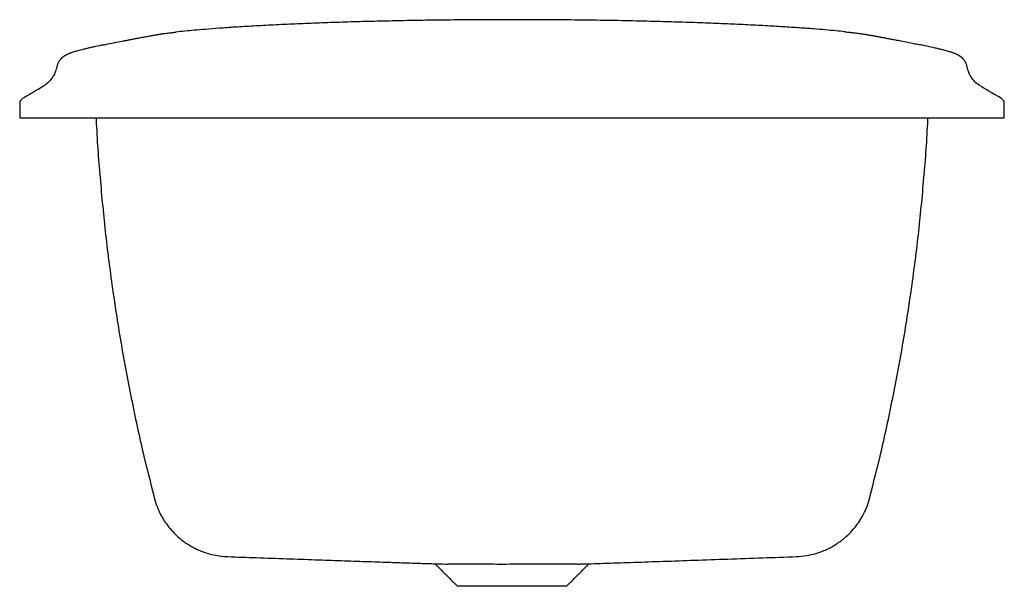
# Model space of a CAD drawing. Header units: millimetres. Extents: x 4746.734 to 4747.234, y 2475.313 to 2475.601.
import ezdxf

# ---------------------------------------------------------------- set-up
doc = ezdxf.new("R2010")
doc.units = ezdxf.units.MM
doc.layers.add('SANINDUSA', color=3, linetype='Continuous')

msp = doc.modelspace()

# ---------------------------------------------------------------- linework, layer by layer
at = {"layer": 'SANINDUSA'}
msp.add_line((4747.011978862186, 2475.313450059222), (4746.956665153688, 2475.313450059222), dxfattribs=at)
for centre, radius, start, end in [((4746.737322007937, 2475.558734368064), 0.003000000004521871, 120.4811512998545, 179.9999996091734), ((4747.231322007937, 2475.55873402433), 0.003000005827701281, 1.04220415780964e-07, 59.52732240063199)]:
    msp.add_arc(centre, radius, start, end, dxfattribs=at)
for points, knots in [([(4746.984321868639, 2475.601359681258), (4746.979927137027, 2475.601354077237), (4746.971147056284, 2475.60134288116), (4746.958065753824, 2475.601252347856), (4746.945191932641, 2475.601109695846), (4746.932604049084, 2475.600912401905), (4746.92032353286, 2475.600663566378), (4746.908298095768, 2475.600363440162), (4746.896515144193, 2475.600011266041), (4746.885013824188, 2475.599607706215), (4746.87384796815, 2475.599154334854), (4746.863135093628, 2475.598654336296), (4746.853036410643, 2475.598116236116), (4746.843826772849, 2475.597558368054), (4746.835720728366, 2475.597003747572), (4746.828835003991, 2475.596475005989), (4746.823046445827, 2475.595979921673), (4746.818158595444, 2475.595510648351), (4746.815064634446, 2475.59519161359), (4746.813665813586, 2475.595028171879), (4746.813566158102, 2475.595016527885)], [0, 0, 0, 0, 0.06227337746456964, 0.124413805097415, 0.1862381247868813, 0.2472922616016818, 0.3078791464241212, 0.3686509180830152, 0.4302266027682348, 0.4925548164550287, 0.5555804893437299, 0.6197302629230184, 0.6841655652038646, 0.7474530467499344, 0.8072006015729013, 0.8619112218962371, 0.9105384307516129, 0.9544954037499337, 0.9967581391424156, 1, 1, 1, 1]), ([(4747.153535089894, 2475.59519903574), (4747.153474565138, 2475.595205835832), (4747.152017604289, 2475.595369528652), (4747.14874093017, 2475.595692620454), (4747.143481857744, 2475.596176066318), (4747.137316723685, 2475.596680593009), (4747.130157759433, 2475.597206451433), (4747.121977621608, 2475.597742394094), (4747.112854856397, 2475.598273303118), (4747.102891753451, 2475.598785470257), (4747.092279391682, 2475.599264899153), (4747.081202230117, 2475.599700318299), (4747.069816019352, 2475.600086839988), (4747.057370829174, 2475.600446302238), (4747.043801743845, 2475.600766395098), (4747.029146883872, 2475.601031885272), (4747.014313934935, 2475.601219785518), (4746.999363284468, 2475.601337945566), (4746.989342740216, 2475.601352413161), (4746.984321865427, 2475.601359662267)], [0, 0, 0, 0, 0.001948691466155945, 0.04690918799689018, 0.09408909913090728, 0.1456597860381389, 0.2017713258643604, 0.2611216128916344, 0.3228183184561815, 0.3861007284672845, 0.4500687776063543, 0.5131446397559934, 0.5752175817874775, 0.6366746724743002, 0.7102048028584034, 0.7834410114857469, 0.8557480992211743, 0.9277214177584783, 1, 1, 1, 1]), ([(4747.153170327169, 2475.595238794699), (4747.153645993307, 2475.595188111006), (4747.154548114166, 2475.595091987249), (4747.155737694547, 2475.594959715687), (4747.156778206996, 2475.594841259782), (4747.157758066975, 2475.594727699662), (4747.158846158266, 2475.594597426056), (4747.159953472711, 2475.594459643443), (4747.161010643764, 2475.594322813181), (4747.161920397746, 2475.594199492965), (4747.1627305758, 2475.594084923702), (4747.163394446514, 2475.593986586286), (4747.163988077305, 2475.593894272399), (4747.164587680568, 2475.593797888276), (4747.165318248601, 2475.593676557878), (4747.166123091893, 2475.593537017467), (4747.166873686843, 2475.593401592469), (4747.167552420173, 2475.593274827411), (4747.168187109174, 2475.593155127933), (4747.168839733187, 2475.593030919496), (4747.169493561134, 2475.592906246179), (4747.170233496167, 2475.592765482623), (4747.170969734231, 2475.592624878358), (4747.171774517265, 2475.592473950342), (4747.172625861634, 2475.592314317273), (4747.173524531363, 2475.592144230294), (4747.174954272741, 2475.591874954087), (4747.176784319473, 2475.591528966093), (4747.179004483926, 2475.591107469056), (4747.181610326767, 2475.590610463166), (4747.184503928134, 2475.590053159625), (4747.187584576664, 2475.589446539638), (4747.189910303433, 2475.58897394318), (4747.191121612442, 2475.588711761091), (4747.191814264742, 2475.588567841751)], [0, 0, 0, 0, 0.0197017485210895, 0.03736519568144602, 0.05097935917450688, 0.06519930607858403, 0.08097805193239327, 0.1006823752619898, 0.1174043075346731, 0.132460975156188, 0.146474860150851, 0.1594249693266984, 0.1680083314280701, 0.1792752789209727, 0.1933299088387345, 0.2103238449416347, 0.2275071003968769, 0.2398928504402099, 0.2538562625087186, 0.2692487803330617, 0.2840358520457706, 0.299359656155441, 0.3221615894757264, 0.3389441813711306, 0.3609863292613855, 0.3894380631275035, 0.412191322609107, 0.4792990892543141, 0.5455205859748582, 0.6108660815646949, 0.724078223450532, 0.8373406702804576, 0.9525447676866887, 1, 1, 1, 1]), ([(4746.776565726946, 2475.588502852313), (4746.777640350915, 2475.588722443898), (4746.779544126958, 2475.58913146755), (4746.783093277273, 2475.589833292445), (4746.786551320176, 2475.590499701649), (4746.789213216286, 2475.591006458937), (4746.790894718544, 2475.591325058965), (4746.792643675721, 2475.591655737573), (4746.794538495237, 2475.592011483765), (4746.796140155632, 2475.592313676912), (4746.7975326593, 2475.592573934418), (4746.798577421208, 2475.592774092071), (4746.799722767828, 2475.592991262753), (4746.800687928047, 2475.593177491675), (4746.801493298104, 2475.593328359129), (4746.802223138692, 2475.593462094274), (4746.802985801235, 2475.593598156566), (4746.803648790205, 2475.593711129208), (4746.804221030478, 2475.593806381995), (4746.804785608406, 2475.593896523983), (4746.805431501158, 2475.593995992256), (4746.806101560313, 2475.5940943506), (4746.806845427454, 2475.594199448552), (4746.807760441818, 2475.59432389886), (4746.808846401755, 2475.594464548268), (4746.809983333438, 2475.594605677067), (4746.81102995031, 2475.59473107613), (4746.811884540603, 2475.594830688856), (4746.812578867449, 2475.594910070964), (4746.813274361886, 2475.594989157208), (4746.813566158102, 2475.595016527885), (4746.813566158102, 2475.595016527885)], [0, 0, 0, 0, 0.09867965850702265, 0.2557976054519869, 0.4061285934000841, 0.4572065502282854, 0.5084706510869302, 0.5598607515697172, 0.6114209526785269, 0.6690152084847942, 0.6918006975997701, 0.7202950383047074, 0.7478531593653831, 0.7727276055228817, 0.7858272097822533, 0.8001906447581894, 0.818889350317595, 0.832686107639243, 0.8394962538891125, 0.8522193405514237, 0.8646923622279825, 0.8751773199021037, 0.8880928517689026, 0.903480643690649, 0.921549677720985, 0.9411543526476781, 0.957178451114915, 0.9695561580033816, 0.9794803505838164, 0.9878074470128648, 1, 1, 1, 1]), ([(4746.776565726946, 2475.588502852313), (4746.776306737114, 2475.588449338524), (4746.774676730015, 2475.588112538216), (4746.772527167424, 2475.587642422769), (4746.770033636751, 2475.587083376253), (4746.768192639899, 2475.586654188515), (4746.766565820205, 2475.586259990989), (4746.765150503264, 2475.58590143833), (4746.763905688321, 2475.585570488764), (4746.762817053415, 2475.585264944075), (4746.761866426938, 2475.584981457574), (4746.761052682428, 2475.584722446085), (4746.760354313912, 2475.584484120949), (4746.759751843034, 2475.58426336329), (4746.759204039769, 2475.584047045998), (4746.758708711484, 2475.583834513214), (4746.758259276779, 2475.583623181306), (4746.757871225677, 2475.583423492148), (4746.757519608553, 2475.583226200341), (4746.757196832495, 2475.583029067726), (4746.75689369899, 2475.582827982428), (4746.75661853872, 2475.582631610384), (4746.756364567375, 2475.582438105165), (4746.756128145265, 2475.582247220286), (4746.755904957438, 2475.582056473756), (4746.755714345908, 2475.581885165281), (4746.755555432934, 2475.581734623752), (4746.755452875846, 2475.581634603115), (4746.75536132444, 2475.581542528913), (4746.755290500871, 2475.581469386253), (4746.755223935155, 2475.581399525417), (4746.755138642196, 2475.581307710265), (4746.754919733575, 2475.581063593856), (4746.754688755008, 2475.580775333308), (4746.754464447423, 2475.580467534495), (4746.754265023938, 2475.580155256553), (4746.754163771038, 2475.579985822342), (4746.754093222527, 2475.579862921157), (4746.754025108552, 2475.579739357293), (4746.753933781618, 2475.57956680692), (4746.753768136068, 2475.579231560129), (4746.753584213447, 2475.578798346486), (4746.753410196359, 2475.578307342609), (4746.753265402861, 2475.577824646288), (4746.753220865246, 2475.577556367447), (4746.753198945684, 2475.577424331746)], [0, 0, 0, 0, 0.02229009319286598, 0.1402874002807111, 0.2125256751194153, 0.282173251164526, 0.3483074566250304, 0.4100483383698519, 0.467152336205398, 0.5228986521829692, 0.5739573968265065, 0.6206065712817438, 0.6631256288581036, 0.7017988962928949, 0.7368978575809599, 0.7740181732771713, 0.8068090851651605, 0.8355217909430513, 0.8604115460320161, 0.884382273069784, 0.90413060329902, 0.9200397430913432, 0.9324949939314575, 0.9418851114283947, 0.9486063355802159, 0.9530739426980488, 0.9546093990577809, 0.9557719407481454, 0.9566567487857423, 0.9570358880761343, 0.9573957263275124, 0.9581196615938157, 0.9589261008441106, 0.9631272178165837, 0.967514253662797, 0.9691736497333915, 0.9698966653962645, 0.9705944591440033, 0.9713048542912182, 0.9720605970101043, 0.9737941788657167, 0.9784330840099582, 0.9847208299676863, 0.9924802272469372, 1, 1, 1, 1]), ([(4747.215445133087, 2475.57741929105), (4747.21542063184, 2475.577561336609), (4747.215350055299, 2475.57797050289), (4747.215145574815, 2475.578601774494), (4747.214856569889, 2475.579272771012), (4747.214679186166, 2475.579626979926), (4747.214546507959, 2475.579871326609), (4747.214400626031, 2475.580119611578), (4747.214183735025, 2475.580459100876), (4747.213986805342, 2475.580732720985), (4747.213791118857, 2475.580979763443), (4747.213669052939, 2475.581125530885), (4747.213574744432, 2475.581234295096), (4747.213477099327, 2475.581343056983), (4747.213378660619, 2475.58144905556), (4747.213279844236, 2475.581552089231), (4747.213129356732, 2475.581704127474), (4747.212944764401, 2475.581880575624), (4747.212730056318, 2475.582074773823), (4747.212502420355, 2475.58226883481), (4747.21225891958, 2475.582464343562), (4747.211996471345, 2475.582661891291), (4747.211710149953, 2475.582862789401), (4747.211393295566, 2475.583068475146), (4747.211036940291, 2475.583280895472), (4747.210629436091, 2475.583502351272), (4747.210155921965, 2475.583735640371), (4747.209597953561, 2475.583984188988), (4747.208994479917, 2475.584227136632), (4747.208349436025, 2475.584465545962), (4747.207666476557, 2475.584700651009), (4747.206868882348, 2475.584956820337), (4747.205929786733, 2475.585239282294), (4747.204823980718, 2475.585552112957), (4747.20351530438, 2475.585902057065), (4747.201973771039, 2475.586293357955), (4747.200182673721, 2475.586727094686), (4747.197604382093, 2475.587323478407), (4747.194881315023, 2475.587929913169), (4747.192548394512, 2475.588415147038), (4747.191814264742, 2475.588567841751)], [0, 0, 0, 0, 0.007479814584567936, 0.02154581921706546, 0.02666738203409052, 0.02871146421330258, 0.03043617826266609, 0.03191685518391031, 0.03330576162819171, 0.0363538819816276, 0.03786617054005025, 0.03857742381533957, 0.03927851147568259, 0.04002053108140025, 0.04087891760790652, 0.04193490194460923, 0.04326209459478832, 0.04697466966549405, 0.05246021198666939, 0.06010416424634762, 0.07027229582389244, 0.08332205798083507, 0.09960719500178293, 0.1194797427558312, 0.1432907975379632, 0.1713905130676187, 0.2041275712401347, 0.2418480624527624, 0.2849513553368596, 0.3215338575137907, 0.3623209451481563, 0.4078938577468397, 0.4588394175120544, 0.515744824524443, 0.5780026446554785, 0.6471097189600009, 0.7221362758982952, 0.7997655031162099, 0.9369896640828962, 0.9999999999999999, 0.9999999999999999, 0.9999999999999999, 0.9999999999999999]), ([(4746.75317016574, 2475.577381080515), (4746.752905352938, 2475.57636643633), (4746.75236323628, 2475.574289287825), (4746.750706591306, 2475.571457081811), (4746.748621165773, 2475.569072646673), (4746.746927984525, 2475.56793896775), (4746.746070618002, 2475.567364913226)], [0, 0, 0, 0, 0.2322592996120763, 0.4754741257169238, 0.7343988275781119, 1, 1, 1, 1]), ([(4747.222342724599, 2475.567502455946), (4747.221530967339, 2475.568057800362), (4747.220005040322, 2475.569101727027), (4747.217903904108, 2475.571494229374), (4747.216254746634, 2475.574358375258), (4747.215729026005, 2475.576389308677), (4747.21547233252, 2475.577380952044)], [0, 0, 0, 0, 0.2933698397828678, 0.5514714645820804, 0.7809970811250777, 0.9999999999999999, 0.9999999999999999, 0.9999999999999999, 0.9999999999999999]), ([(4746.746082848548, 2475.567372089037), (4746.745013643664, 2475.566742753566), (4746.742569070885, 2475.565303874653), (4746.739312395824, 2475.563386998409), (4746.737180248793, 2475.562132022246), (4746.735800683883, 2475.561319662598)], [0, 0, 0, 0, 0.329629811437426, 0.7536479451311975, 1, 1, 1, 1]), ([(4746.734322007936, 2475.558734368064), (4746.734322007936, 2475.558700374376), (4746.734322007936, 2475.558632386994), (4746.734322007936, 2475.558367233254), (4746.734322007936, 2475.558251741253), (4746.734322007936, 2475.55765248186)], [0, 0, 0, 0, 0.4328926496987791, 0.8657853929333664, 1, 1, 1, 1]), ([(4746.734322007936, 2475.55765248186), (4746.734322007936, 2475.556806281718), (4746.734322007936, 2475.554738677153), (4746.734322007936, 2475.552671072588), (4746.734322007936, 2475.551449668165)], [0, 0, 0, 0, 0.4092659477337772, 1, 1, 1, 1]), ([(4747.234322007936, 2475.551449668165), (4747.234322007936, 2475.552671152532), (4747.234322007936, 2475.554731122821), (4747.234322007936, 2475.556791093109), (4747.234322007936, 2475.558739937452)], [0, 0, 0, 0, 0.5929621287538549, 1, 1, 1, 1]), ([(4746.734322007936, 2475.551449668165), (4746.734322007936, 2475.551449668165), (4746.734322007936, 2475.551449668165), (4746.734322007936, 2475.551449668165), (4746.734837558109, 2475.551449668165), (4746.737128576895, 2475.551449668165), (4746.740848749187, 2475.551449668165), (4746.745855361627, 2475.551449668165), (4746.751955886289, 2475.551449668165), (4746.758915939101, 2475.551449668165), (4746.766468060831, 2475.551449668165), (4746.771704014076, 2475.551449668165), (4746.809322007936, 2475.551449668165), (4746.879322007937, 2475.551449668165), (4746.984322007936, 2475.551449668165), (4747.089322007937, 2475.551449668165), (4747.159322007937, 2475.551449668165), (4747.234322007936, 2475.551449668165)], [0.8281250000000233, 0.8281250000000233, 0.8281250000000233, 0.8281250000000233, 0.835285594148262, 0.835285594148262, 0.8379649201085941, 0.8406442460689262, 0.843323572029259, 0.8460028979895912, 0.848682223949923, 0.8513615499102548, 0.8540408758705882, 0.85672020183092, 0.85672020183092, 0.8925401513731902, 0.9283601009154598, 0.96418005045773, 1, 1, 1, 1]), ([(4746.773121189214, 2475.551449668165), (4746.773135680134, 2475.551055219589), (4746.773508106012, 2475.540917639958), (4746.775049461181, 2475.521080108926), (4746.777811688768, 2475.491978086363), (4746.781550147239, 2475.462992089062), (4746.786121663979, 2475.434133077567), (4746.791601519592, 2475.405432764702), (4746.797087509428, 2475.380211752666), (4746.801109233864, 2475.364656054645), (4746.802692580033, 2475.358531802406)], [0, 0, 0, 0, 0.006057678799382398, 0.1556862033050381, 0.3052074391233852, 0.4546580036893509, 0.604074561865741, 0.75349338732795, 0.9029507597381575, 0.9999999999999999, 0.9999999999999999, 0.9999999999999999, 0.9999999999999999]), ([(4747.165953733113, 2475.358540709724), (4747.167536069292, 2475.364661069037), (4747.171556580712, 2475.380212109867), (4747.177041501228, 2475.405427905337), (4747.182521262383, 2475.434126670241), (4747.187092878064, 2475.462984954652), (4747.190831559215, 2475.49197105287), (4747.193594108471, 2475.521074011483), (4747.195135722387, 2475.540913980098), (4747.195508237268, 2475.551053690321), (4747.195522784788, 2475.551449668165)], [0, 0, 0, 0, 0.09699205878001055, 0.246444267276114, 0.3958622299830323, 0.5452822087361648, 0.6947404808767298, 0.8442736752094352, 0.9939185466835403, 0.9999999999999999, 0.9999999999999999, 0.9999999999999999, 0.9999999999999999]), ([(4746.802587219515, 2475.358521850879), (4746.803036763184, 2475.35699610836), (4746.803904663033, 2475.354050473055), (4746.805765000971, 2475.350030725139), (4746.807809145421, 2475.346553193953), (4746.810112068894, 2475.34338847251), (4746.812538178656, 2475.340648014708), (4746.8150897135, 2475.338251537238), (4746.817374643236, 2475.336426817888), (4746.819519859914, 2475.334942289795), (4746.82151847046, 2475.33372604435), (4746.823619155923, 2475.332609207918), (4746.826033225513, 2475.331508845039), (4746.828806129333, 2475.330469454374), (4746.832099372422, 2475.329529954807), (4746.835917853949, 2475.32878722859), (4746.838550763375, 2475.328616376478), (4746.839967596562, 2475.328524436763)], [0, 0, 0, 0, 0.08799411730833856, 0.1698835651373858, 0.2445491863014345, 0.3111425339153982, 0.3863684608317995, 0.4469332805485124, 0.5048721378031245, 0.5482672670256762, 0.5915296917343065, 0.634591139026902, 0.6803442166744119, 0.7385622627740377, 0.811132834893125, 0.8983659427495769, 1, 1, 1, 1]), ([(4747.128631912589, 2475.328525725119), (4747.130407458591, 2475.328654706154), (4747.13374506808, 2475.328897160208), (4747.138445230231, 2475.33001011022), (4747.142167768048, 2475.33131533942), (4747.145003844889, 2475.332604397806), (4747.147071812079, 2475.333706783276), (4747.148823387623, 2475.334766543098), (4747.150697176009, 2475.336025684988), (4747.15296805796, 2475.337758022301), (4747.155742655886, 2475.340272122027), (4747.158415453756, 2475.343246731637), (4747.16084141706, 2475.346576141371), (4747.162913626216, 2475.350119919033), (4747.164752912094, 2475.354124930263), (4747.165606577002, 2475.357026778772), (4747.166044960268, 2475.358516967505)], [0, 0, 0, 0, 0.1143929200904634, 0.2150318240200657, 0.3007065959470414, 0.3547413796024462, 0.3999543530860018, 0.4366263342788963, 0.4703874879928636, 0.5270859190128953, 0.5974843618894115, 0.6811488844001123, 0.7521096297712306, 0.8294645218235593, 0.9124247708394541, 1, 1, 1, 1]), ([(4746.840043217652, 2475.328532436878), (4746.844882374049, 2475.328361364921), (4746.854848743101, 2475.328009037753), (4746.869620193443, 2475.327490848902), (4746.884015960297, 2475.326988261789), (4746.897410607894, 2475.326522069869), (4746.909804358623, 2475.326092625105), (4746.920724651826, 2475.325718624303), (4746.930259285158, 2475.325399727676), (4746.938496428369, 2475.325133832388), (4746.945619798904, 2475.324913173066), (4746.95000369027, 2475.324787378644), (4746.951881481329, 2475.324733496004)], [0, 0, 0, 0, 0.1303707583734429, 0.2685019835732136, 0.3975195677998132, 0.5174304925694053, 0.6282480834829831, 0.7299880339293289, 0.8099801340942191, 0.8833221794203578, 0.9500223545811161, 1, 1, 1, 1]), ([(4747.017590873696, 2475.324752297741), (4747.018274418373, 2475.324770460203), (4747.023238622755, 2475.324902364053), (4747.032807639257, 2475.325220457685), (4747.046637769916, 2475.32567414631), (4747.061468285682, 2475.326185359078), (4747.077302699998, 2475.326734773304), (4747.094140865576, 2475.327324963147), (4747.111380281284, 2475.32793054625), (4747.123001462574, 2475.328339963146), (4747.128679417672, 2475.328539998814)], [0, 0, 0, 0, 0.01839381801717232, 0.1335840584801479, 0.2578723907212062, 0.391273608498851, 0.5338087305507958, 0.6854957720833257, 0.8463374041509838, 1, 1, 1, 1]), ([(4747.017590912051, 2475.324750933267), (4747.016992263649, 2475.324749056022), (4747.015316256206, 2475.32474380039), (4747.011525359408, 2475.324731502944), (4747.006488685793, 2475.324712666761), (4747.000734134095, 2475.324687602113), (4746.994588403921, 2475.324658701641), (4746.98809742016, 2475.324632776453), (4746.981540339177, 2475.324617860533), (4746.974978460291, 2475.324619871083), (4746.968709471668, 2475.324639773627), (4746.962804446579, 2475.324669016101), (4746.957639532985, 2475.324699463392), (4746.953926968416, 2475.324724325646), (4746.952343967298, 2475.324733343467), (4746.951881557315, 2475.32473597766)], [0, 0, 0, 0, 0.04570502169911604, 0.1279581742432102, 0.212605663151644, 0.2946944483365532, 0.3791640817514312, 0.4613023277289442, 0.5457730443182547, 0.6287910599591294, 0.7141903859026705, 0.7975732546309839, 0.8834247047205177, 0.9659472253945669, 1, 1, 1, 1])]:
    msp.add_open_spline(points, degree=3, knots=knots, dxfattribs=at)
for points, degree in [([(4747.232843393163, 2475.561319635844), (4747.229417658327, 2475.563335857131), (4747.22599192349, 2475.565352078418), (4747.222566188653, 2475.567368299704)], 3), ([(4746.945348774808, 2475.324766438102), (4746.956665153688, 2475.313450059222)], 1), ([(4747.011978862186, 2475.313450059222), (4747.023296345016, 2475.324767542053)], 1)]:
    msp.add_open_spline(points, degree=degree, dxfattribs=at)

doc.saveas('drawing.dxf')
